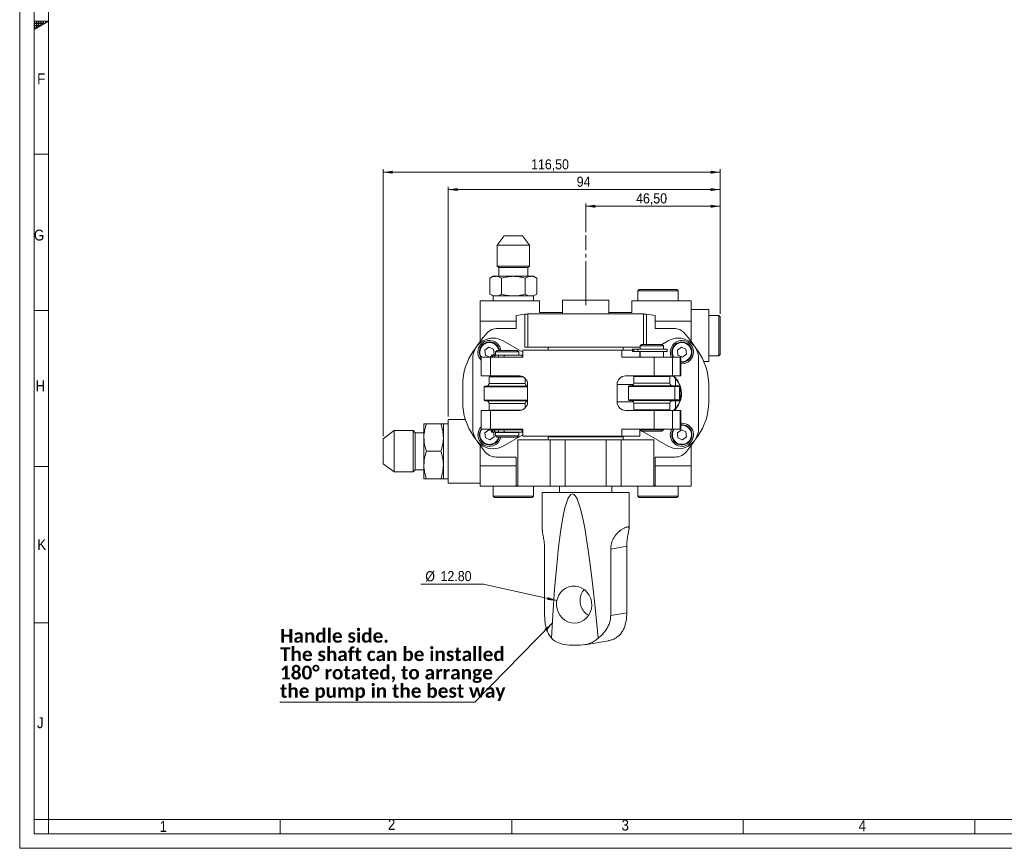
# Model space of a CAD drawing. Header units: millimetres. Extents: x 10 to 831, y 10 to 584.
# Tile 1 of 6: x 10 to 350, y 10 to 296. Entities that reach past the tile are written whole.
import ezdxf

# ---------------------------------------------------------------- set-up
doc = ezdxf.new("R2010")
doc.units = ezdxf.units.MM
doc.linetypes.add('SLD-Centro', pattern=[19.05, 15.24, -1.27, 1.27, -1.27])
doc.linetypes.add('SLD-Solido', pattern=[0])
doc.styles.add('SLDTEXTSTYLE0', font='CALIBRIB.TTF')
doc.styles.add('SLDTEXTSTYLE2', font='GOTHIC.TTF', dxfattribs={"width": 0.913})
doc.styles.get("Standard").update_dxf_attribs({"font": 'GOTHIC.TTF'})
doc.dimstyles.new('SLDDIMSTYLE1', dxfattribs={"dimtxt": 0.18, "dimasz": 3.302, "dimexe": 0, "dimexo": 0.0625, "dimgap": 0, "dimtad": 0, "dimtih": 1, "dimtoh": 1, "dimdec": 0, "dimrnd": 1e-09, "dimzin": 0, "dimdsep": 46, "dimtxsty": 'Standard', "dimsah": 1, "dimcen": 0.09, "dimadec": 0, "dimazin": 0, "dimtfac": 3.302, "dimtdec": 0, "dimtofl": 0, "dimtmove": 0, "dimatfit": 3, "dimfxl": 0, "dimfrac": 2, "dimtolj": 1, "dimtzin": 0, "dimarcsym": 0})
doc.dimstyles.new('SLDDIMSTYLE2', dxfattribs={"dimtxt": 3.5, "dimasz": 3.302, "dimexe": 0, "dimexo": 0.0625, "dimgap": 0.875, "dimtad": 1, "dimrnd": 1e-09, "dimzin": 12, "dimdsep": 46, "dimtxsty": 'SLDTEXTSTYLE2', "dimsah": 1, "dimcen": 0.09, "dimadec": 0, "dimazin": 3, "dimtfac": 1, "dimtofl": 0, "dimtmove": 0, "dimatfit": 3, "dimfxl": 0, "dimfrac": 2, "dimtolj": 1, "dimtzin": 12, "dimarcsym": 0})
doc.dimstyles.new('SLDDIMSTYLE5', dxfattribs={"dimtxt": 3.5, "dimasz": 3.302, "dimexe": 0, "dimexo": 0.0625, "dimgap": 0.875, "dimtad": 0, "dimtih": 1, "dimtoh": 1, "dimrnd": 1e-09, "dimzin": 12, "dimdsep": 46, "dimtxsty": 'SLDTEXTSTYLE2', "dimsah": 1, "dimcen": 0, "dimadec": 0, "dimazin": 3, "dimtfac": 1, "dimtofl": 0, "dimtmove": 0, "dimatfit": 3, "dimfxl": 0, "dimfrac": 2, "dimtolj": 1, "dimtzin": 12, "dimarcsym": 0})

# ---------------------------------------------------------------- blocks, each defined once
blk = doc.blocks.new('_D_8')
at = {"color": 7, "linetype": 'SLD-Solido', "lineweight": 0}
for p, q in [((205.57, 222.99), (205.57, 232.99)), ((205.57, 231.99), (252.07, 231.99)), ((252.07, 194.8), (252.07, 232.99))]:
    blk.add_line(p, q, dxfattribs=at)
for points in [[(205.57, 231.99), (208.87, 231.48), (208.87, 232.5)], [(252.07, 231.99), (248.77, 232.5), (248.77, 231.48)]]:
    blk.add_solid(points, dxfattribs=at)
at = {"color": 7, "linetype": 'SLD-Solido', "lineweight": 0, "insert": (223, 236.46), "char_height": 3.5, "attachment_point": 1, "style": 'SLDTEXTSTYLE2'}
blk.add_mtext('46,50', dxfattribs=at)
blk = doc.blocks.new('_D_9')
at = {"color": 7, "linetype": 'SLD-Solido', "lineweight": 0}
for p, q in [((170.25, 101.35), (148.58, 101.35)), ((195.6, 95.64), (170.25, 101.35))]:
    blk.add_line(p, q, dxfattribs=at)
blk.add_solid([(195.6, 95.64), (192.5, 96.86), (192.27, 95.87)], dxfattribs=at)
at = {"color": 7, "linetype": 'SLD-Solido', "lineweight": 0, "char_height": 3.5, "attachment_point": 1, "style": 'SLDTEXTSTYLE2'}
for s, insert in [('%%c', (150.16, 105.82)), ('12.80', (155.44, 105.88))]:
    blk.add_mtext(s, dxfattribs=dict(at, insert=insert))
blk = doc.blocks.new('_D_10')
at = {"color": 7, "linetype": 'SLD-Solido', "lineweight": 0}
for p, q in [((135.57, 152.54), (135.57, 244.76)), ((252.07, 243.76), (135.57, 243.76)), ((252.07, 194.8), (252.07, 244.76))]:
    blk.add_line(p, q, dxfattribs=at)
for points in [[(135.57, 243.76), (138.87, 243.26), (138.87, 244.27)], [(252.07, 243.76), (248.77, 244.27), (248.77, 243.26)]]:
    blk.add_solid(points, dxfattribs=at)
at = {"color": 7, "linetype": 'SLD-Solido', "lineweight": 0, "insert": (186.71, 248.23), "char_height": 3.5, "attachment_point": 1, "style": 'SLDTEXTSTYLE2'}
blk.add_mtext('116,50', dxfattribs=at)
blk = doc.blocks.new('_D_11')
at = {"color": 7, "linetype": 'SLD-Solido', "lineweight": 0}
for p, q in [((158.07, 159.26), (158.07, 238.76)), ((252.07, 194.8), (252.07, 238.76)), ((252.07, 237.76), (158.07, 237.76))]:
    blk.add_line(p, q, dxfattribs=at)
for points in [[(158.07, 237.76), (161.37, 237.26), (161.37, 238.27)], [(252.07, 237.76), (248.77, 238.27), (248.77, 237.26)]]:
    blk.add_solid(points, dxfattribs=at)
at = {"color": 7, "linetype": 'SLD-Solido', "lineweight": 0, "insert": (202.48, 242.23), "char_height": 3.5, "attachment_point": 1, "style": 'SLDTEXTSTYLE2'}
blk.add_mtext('94', dxfattribs=at)
blk = doc.blocks.new('SW_NOTE_6')
at = {"color": 0, "linetype": 'SLD-Solido', "lineweight": 0}
for p, q in [((-67.39, 0), (0, 0)), ((0, 0), (-67.39, 0)), ((-67.39, 0), (0, 0)), ((0, 0), (-67.39, 0)), ((-67.39, 0), (0, 0)), ((0, 0), (-67.39, 0))]:
    blk.add_line(p, q, dxfattribs=at)
at = {"color": 0, "linetype": 'Continuous', "lineweight": 0, "char_height": 4.7625, "attachment_point": 1, "style": 'SLDTEXTSTYLE0'}
for s, insert in [('Handle side.', (-67.33, 25.32)), ('The shaft can be installed', (-67.33, 18.97)), ('180° rotated, to arrange', (-67.33, 12.62)), ('the pump in the best way', (-67.33, 6.27))]:
    blk.add_mtext(s, dxfattribs=dict(at, insert=insert))

msp = doc.modelspace()

# ---------------------------------------------------------------- hatches: boundary and pattern name
at = {"linetype": 'Continuous'}
h = msp.add_hatch(dxfattribs=at)
h.set_pattern_fill('NET', color=8, scale=0.25, style=0)
h.paths.add_polyline_path([(15, 296), (15, 293.11325), (20, 296)], flags=0)

# ---------------------------------------------------------------- linework, layer by layer
at = {"color": 7, "linetype": 'SLD-Solido', "lineweight": 0}
for p, q in [((10, 584), (10, 10)), ((15, 579), (15, 15)), ((20, 296), (15, 296)), ((15, 293.11325), (20, 296)), ((15, 296), (15, 293.11325)), ((20, 250), (15, 250)), ((15, 196), (20, 196)), ((15, 142), (20, 142)), ((15, 88), (20, 88)), ((20, 20), (15, 20)), ((20, 15), (20, 20)), ((100, 15), (100, 20)), ((180, 15), (180, 20)), ((260, 15), (260, 20)), ((340, 15), (340, 20)), ((15, 15), (826, 15)), ((10, 10), (831, 10))]:
    msp.add_line(p, q, dxfattribs=at)
at = {"color": 7, "linetype": 'SLD-Solido', "lineweight": 15}
for p, q in [((20, 574), (20, 20)), ((177.40814, 221.76375), (175.01414, 218.58681)), ((177.40814, 221.76375), (183.73264, 221.76375)), ((186.12664, 218.58681), (183.73264, 221.76375)), ((175.01414, 218.58681), (175.01414, 211.31938)), ((186.12664, 218.58681), (175.01414, 218.58681)), ((186.12664, 211.31938), (186.12664, 218.58681)), ((175.01414, 211.31938), (175.56977, 210.76375)), ((175.01414, 211.31938), (186.12664, 211.31938)), ((185.57102, 210.76375), (186.12664, 211.31938)), ((173.57039, 207.76375), (172.48749, 207.13853)), ((173.57039, 207.76375), (174.50821, 207.76375)), ((174.50821, 207.76375), (180.57039, 207.76375)), ((175.56977, 210.76375), (175.56977, 207.76375)), ((175.56977, 210.76375), (185.57102, 210.76375)), ((180.57039, 207.76375), (186.63257, 207.76375)), ((185.57102, 207.76375), (185.57102, 210.76375)), ((186.63257, 207.76375), (187.57039, 207.76375)), ((188.65329, 207.13853), (187.57039, 207.76375)), ((172.48749, 201.58897), (172.48749, 207.13853)), ((176.52894, 201.58897), (176.52894, 207.13853)), ((184.61184, 201.58897), (184.61184, 207.13853)), ((188.65329, 201.58897), (188.65329, 207.13853)), ((172.48749, 201.58897), (173.57039, 200.96375)), ((173.57039, 200.96375), (173.57039, 199.26375)), ((174.50821, 200.96375), (173.57039, 200.96375)), ((180.57039, 200.96375), (174.50821, 200.96375)), ((186.63257, 200.96375), (180.57039, 200.96375)), ((187.57039, 200.96375), (186.63257, 200.96375)), ((187.57039, 200.96375), (188.65329, 201.58897)), ((187.57039, 199.26375), (187.57039, 200.96375)), ((224.03706, 203.26375), (223.57039, 202.79708)), ((223.57039, 202.79708), (223.57039, 199.26375)), ((237.57039, 202.79708), (223.57039, 202.79708)), ((224.03706, 203.26375), (237.10373, 203.26375)), ((237.57039, 202.79708), (237.10373, 203.26375)), ((237.57039, 199.26375), (237.57039, 202.79708)), ((169.07039, 199.26375), (189.57039, 199.26375)), ((169.07039, 192.26375), (169.07039, 199.26375)), ((189.57039, 199.26375), (189.57039, 195.26375)), ((197.57039, 199.56375), (197.57039, 194.76375)), ((197.57039, 199.56375), (213.57039, 199.56375)), ((213.57039, 194.76375), (213.57039, 199.56375)), ((221.57039, 195.26375), (221.57039, 199.26375)), ((221.57039, 199.26375), (242.07039, 199.26375)), ((242.07039, 192.26375), (242.07039, 199.26375)), ((181.57039, 194.1973), (181.57039, 189.76375)), ((185.57039, 194.73235), (184.57039, 194.68911)), ((184.57039, 183.26375), (184.57039, 194.68911)), ((185.57039, 194.76375), (185.57039, 183.26375)), ((185.57039, 194.76375), (225.57039, 194.76375)), ((197.57039, 195.26375), (189.57039, 195.26375)), ((221.57039, 195.26375), (213.57039, 195.26375)), ((225.57039, 184.23225), (225.57039, 194.76375)), ((226.57039, 194.68911), (225.57039, 194.73235)), ((229.57039, 189.76375), (229.57039, 194.1973)), ((248.07039, 196.26375), (242.07039, 196.26375)), ((248.07039, 196.26375), (248.07039, 178.26375)), ((251.60372, 194.26375), (248.07039, 194.26375)), ((252.07039, 193.79708), (251.60372, 194.26375)), ((251.60372, 180.26375), (251.60372, 194.26375)), ((169.07039, 185.07144), (169.07039, 192.26375)), ((242.07039, 192.26375), (242.07039, 185.07144)), ((252.07039, 193.79708), (252.07039, 180.73042)), ((181.57039, 189.76375), (175.11628, 189.76375)), ((229.57039, 189.76375), (236.0245, 189.76375)), ((168.24524, 183.92892), (170.08303, 186.47356)), ((183.83792, 181.54434), (177.07262, 185.45028)), ((224.90931, 184.23225), (224.40931, 183.73225)), ((224.40931, 183.73225), (224.40931, 182.63225)), ((225.78013, 183.73225), (224.40931, 183.73225)), ((224.90931, 184.23225), (226.10877, 184.23225)), ((232.40931, 183.73225), (225.78013, 183.73225)), ((226.10877, 184.23225), (231.90931, 184.23225)), ((232.40931, 183.73225), (231.90931, 184.23225)), ((234.06816, 185.45028), (231.9273, 184.21426)), ((232.40931, 182.63225), (232.40931, 183.73225)), ((241.05775, 186.47356), (242.89555, 183.92892)), ((166.85681, 182.00648), (167.58713, 183.0177)), ((172.1621, 183.27777), (170.74882, 182.27646)), ((170.90933, 180.55186), (170.74882, 182.27646)), ((170.90933, 180.55186), (172.48313, 179.82857)), ((172.1621, 183.27777), (173.7359, 182.55448)), ((173.00906, 180.56375), (173.00906, 179.76375)), ((173.00906, 180.56375), (173.32039, 180.56375)), ((173.32039, 180.56375), (173.32039, 179.76375)), ((173.99267, 180.56375), (173.32039, 180.56375)), ((173.52079, 180.56375), (173.89642, 180.82988)), ((173.7359, 182.55448), (173.89642, 180.82988)), ((173.99267, 180.56375), (173.99267, 179.76375)), ((174.20874, 180.56375), (173.99267, 180.56375)), ((174.20874, 180.56375), (174.20874, 179.76375)), ((175.45294, 180.56375), (174.20874, 180.56375)), ((174.93849, 182.16375), (174.43849, 181.66375)), ((174.43849, 181.66375), (174.43849, 180.56375)), ((176.51608, 181.66375), (174.43849, 181.66375)), ((174.93849, 182.16375), (176.75638, 182.16375)), ((175.45294, 180.56375), (175.45294, 179.76375)), ((175.45294, 180.56375), (177.45245, 180.56375)), ((182.43849, 181.66375), (176.51608, 181.66375)), ((176.75638, 182.16375), (181.93849, 182.16375)), ((177.45245, 180.56375), (177.45245, 179.76375)), ((177.45245, 180.56375), (183.66639, 180.56375)), ((182.43849, 181.66375), (181.93849, 182.16375)), ((182.43849, 180.56375), (182.43849, 181.66375)), ((183.66639, 179.76375), (183.66639, 180.56375)), ((183.83792, 182.26375), (183.83792, 179.76375)), ((183.83792, 182.26375), (218.10363, 182.26375)), ((185.57039, 183.26375), (184.57039, 183.26375)), ((224.40931, 183.26375), (185.57039, 183.26375)), ((192.57039, 183.26375), (192.57039, 182.26375)), ((218.10363, 182.26375), (218.10363, 179.76375)), ((218.10363, 182.26375), (221.70349, 182.26375)), ((218.57039, 182.26375), (218.57039, 183.26375)), ((221.70349, 182.53225), (221.70349, 181.73225)), ((222.16024, 182.53225), (221.70349, 182.53225)), ((222.16024, 181.73225), (221.70349, 181.73225)), ((222.16024, 181.73225), (222.16024, 182.53225)), ((223.63419, 182.53225), (222.16024, 182.53225)), ((223.63419, 181.73225), (222.16024, 181.73225)), ((223.63419, 181.73225), (223.63419, 182.53225)), ((233.69164, 182.53225), (223.63419, 182.53225)), ((233.69164, 181.73225), (223.63419, 181.73225)), ((224.29389, 181.73225), (224.29389, 179.76375)), ((224.40931, 182.63225), (232.40931, 182.63225)), ((224.40931, 181.73225), (224.40931, 179.76375)), ((224.60931, 182.63225), (224.60931, 182.53225)), ((232.20931, 182.53225), (232.20931, 182.63225)), ((232.40931, 179.76375), (232.40931, 181.73225)), ((233.69164, 181.73225), (233.69164, 182.53225)), ((238.65765, 183.27777), (237.24436, 182.27646)), ((237.40488, 180.55186), (237.24436, 182.27646)), ((237.40488, 180.55186), (238.97868, 179.82857)), ((238.65765, 183.27777), (240.23145, 182.55448)), ((238.97868, 179.82857), (240.39196, 180.82988)), ((240.23145, 182.55448), (240.39196, 180.82988)), ((243.55365, 183.0177), (244.28398, 182.00648)), ((251.60372, 180.26375), (252.07039, 180.73042)), ((166.57262, 179.38811), (166.57262, 155.13939)), ((169.42805, 173.36375), (169.42805, 179.76375)), ((169.42805, 179.76375), (172.65397, 179.76375)), ((172.48313, 179.82857), (173.00906, 180.20119)), ((172.65397, 179.76375), (172.65397, 173.36375)), ((183.83792, 179.76375), (172.65397, 179.76375)), ((229.28757, 179.76375), (218.10363, 179.76375)), ((224.40931, 179.87374), (224.29389, 179.8071)), ((229.28757, 173.36375), (229.28757, 179.76375)), ((229.28757, 179.76375), (235.5799, 179.76375)), ((235.5799, 179.76375), (235.5799, 173.36375)), ((238.18635, 179.76375), (235.5799, 179.76375)), ((238.18635, 173.36375), (238.18635, 179.76375)), ((238.4754, 179.76375), (238.18635, 179.76375)), ((238.4754, 173.36375), (238.4754, 179.76375)), ((244.56816, 155.13939), (244.56816, 179.38811)), ((246.41502, 178.26375), (248.07039, 178.26375)), ((248.07039, 180.26375), (251.60372, 180.26375)), ((163.07039, 164.23083), (163.07039, 170.29667)), ((172.65397, 173.36375), (169.42805, 173.36375)), ((172.38849, 173.26375), (172.18849, 173.06375)), ((172.18849, 173.06375), (172.18849, 170.76375)), ((183.89281, 173.06375), (172.18849, 173.06375)), ((172.38849, 173.26375), (183.37925, 173.26375)), ((182.64814, 173.36375), (172.65397, 173.36375)), ((174.43849, 173.36375), (174.43849, 173.26375)), ((182.43849, 173.26375), (182.43849, 173.36375)), ((184.68849, 170.76375), (184.68849, 172.46253)), ((185.50361, 164.36375), (185.50361, 170.36375)), ((216.43793, 170.36375), (216.43793, 164.36375)), ((229.28757, 173.36375), (219.29341, 173.36375)), ((222.35931, 173.36375), (222.15931, 173.16375)), ((222.15931, 173.16375), (222.15931, 170.86375)), ((234.65931, 173.16375), (222.15931, 173.16375)), ((235.5799, 173.36375), (229.28757, 173.36375)), ((234.65931, 173.16375), (234.45931, 173.36375)), ((234.55931, 173.26375), (235.85967, 173.26375)), ((234.65931, 170.86375), (234.65931, 173.16375)), ((235.5799, 173.36375), (238.18635, 173.36375)), ((235.74407, 173.36375), (235.85967, 173.26375)), ((236.63034, 172.4839), (235.85967, 173.26375)), ((238.18635, 173.36375), (238.4754, 173.36375)), ((248.07039, 170.29667), (248.07039, 164.23083)), ((170.63849, 169.76375), (170.43849, 169.56375)), ((170.43849, 169.56375), (170.43849, 164.96375)), ((185.50361, 169.56375), (170.43849, 169.56375)), ((170.63849, 169.76375), (185.50361, 169.76375)), ((220.60931, 169.86375), (220.40931, 169.66375)), ((220.40931, 169.66375), (220.40931, 165.06375)), ((236.33569, 169.66375), (220.40931, 169.66375)), ((220.60931, 169.86375), (236.13753, 169.86375)), ((236.13753, 169.86375), (236.33569, 169.66375)), ((236.13753, 169.86375), (237.71432, 169.86375)), ((236.33569, 165.06375), (236.33569, 169.66375)), ((237.99914, 169.66375), (236.33569, 169.66375)), ((238.1675, 169.76375), (237.84653, 169.76375)), ((238.06816, 169.66375), (237.96816, 169.76375)), ((237.99914, 165.06375), (237.99914, 169.66375)), ((238.06816, 169.66375), (237.99914, 169.66375)), ((238.06816, 165.06375), (238.06816, 169.66375)), ((244.56816, 167.51348), (244.56816, 167.01401)), ((170.43849, 164.96375), (170.63849, 164.76375)), ((170.43849, 164.96375), (185.50361, 164.96375)), ((185.50361, 164.76375), (170.63849, 164.76375)), ((172.18849, 163.76375), (172.18849, 161.46375)), ((184.68849, 162.26497), (184.68849, 163.76375)), ((220.40931, 165.06375), (220.60931, 164.86375)), ((220.40931, 165.06375), (236.33569, 165.06375)), ((236.13753, 164.86375), (220.60931, 164.86375)), ((222.15931, 163.86375), (222.15931, 161.56375)), ((234.65931, 161.56375), (234.65931, 163.86375)), ((235.22342, 164.76375), (236.63034, 164.76375)), ((236.33569, 165.06375), (236.13753, 164.86375)), ((237.80098, 164.86375), (236.13753, 164.86375)), ((236.33569, 165.06375), (237.99914, 165.06375)), ((236.63034, 164.76375), (236.63034, 162.0436)), ((236.63034, 164.76375), (238.1675, 164.76375)), ((237.80098, 164.86375), (237.99914, 165.06375)), ((237.86816, 164.86375), (237.80098, 164.86375)), ((237.86816, 164.86375), (238.06816, 165.06375)), ((237.99914, 165.06375), (238.06816, 165.06375)), ((169.42805, 154.96375), (169.42805, 161.36375)), ((169.42805, 161.36375), (172.65397, 161.36375)), ((172.18849, 161.46375), (172.28849, 161.36375)), ((172.18849, 161.46375), (183.37925, 161.46375)), ((172.65397, 161.36375), (172.65397, 154.96375)), ((172.65397, 161.36375), (182.64814, 161.36375)), ((219.29341, 161.36375), (229.28757, 161.36375)), ((222.15931, 161.56375), (222.35931, 161.36375)), ((222.15931, 161.56375), (234.65931, 161.56375)), ((229.28757, 154.96375), (229.28757, 161.36375)), ((229.28757, 161.36375), (235.5799, 161.36375)), ((234.45931, 161.36375), (234.65931, 161.56375)), ((235.5799, 161.36375), (235.5799, 154.96375)), ((238.18635, 161.36375), (235.5799, 161.36375)), ((235.95849, 161.36375), (236.63034, 162.0436)), ((238.18635, 154.96375), (238.18635, 161.36375)), ((238.4754, 161.36375), (238.18635, 161.36375)), ((238.4754, 154.96375), (238.4754, 161.36375)), ((149.67039, 152.01375), (149.67039, 156.76375)), ((155.54188, 156.76375), (150.5189, 156.76375)), ((158.07039, 156.76375), (156.39039, 156.76375)), ((156.39039, 156.76375), (156.39039, 152.01375)), ((163.98129, 158.26375), (158.07039, 158.26375)), ((158.07039, 136.26375), (158.07039, 158.26375)), ((238.81816, 156.97433), (238.4754, 156.95962)), ((139.37469, 154.4075), (135.57039, 151.54075)), ((145.95602, 154.4075), (139.37469, 154.4075)), ((139.37469, 154.4075), (139.37469, 147.26375)), ((146.67039, 153.69312), (145.95602, 154.4075)), ((145.95602, 147.26375), (145.95602, 154.4075)), ((149.67039, 153.69312), (146.67039, 153.69312)), ((146.67039, 147.26375), (146.67039, 153.69312)), ((172.65397, 154.96375), (169.42805, 154.96375)), ((170.74882, 153.69762), (172.1621, 154.69893)), ((170.90933, 151.97302), (170.74882, 153.69762)), ((173.00906, 154.30968), (172.1621, 154.69893)), ((183.83792, 154.96375), (172.65397, 154.96375)), ((173.00906, 154.66375), (173.00906, 153.86375)), ((173.00906, 154.66375), (173.32039, 154.66375)), ((173.00906, 153.86375), (173.32039, 153.86375)), ((173.32039, 154.66375), (173.32039, 153.86375)), ((173.99267, 154.66375), (173.32039, 154.66375)), ((173.99267, 153.86375), (173.32039, 153.86375)), ((173.89642, 152.25104), (173.74632, 153.86375)), ((173.99267, 154.66375), (173.99267, 153.86375)), ((174.20874, 154.66375), (173.99267, 154.66375)), ((174.20874, 153.86375), (173.99267, 153.86375)), ((174.20874, 154.66375), (174.20874, 153.86375)), ((175.45294, 154.66375), (174.20874, 154.66375)), ((175.45294, 153.86375), (174.20874, 153.86375)), ((174.43849, 154.96375), (174.43849, 154.66375)), ((174.43849, 153.76375), (174.43849, 152.66375)), ((182.43849, 153.76375), (174.43849, 153.76375)), ((174.63849, 153.86375), (174.63849, 153.76375)), ((175.45294, 154.66375), (175.45294, 153.86375)), ((175.45294, 154.66375), (177.45245, 154.66375)), ((175.45294, 153.86375), (177.45245, 153.86375)), ((177.45245, 154.66375), (177.45245, 153.86375)), ((177.45245, 154.66375), (183.66639, 154.66375)), ((177.45245, 153.86375), (183.66639, 153.86375)), ((182.23849, 153.76375), (182.23849, 153.86375)), ((182.43849, 154.66375), (182.43849, 154.96375)), ((182.43849, 152.66375), (182.43849, 153.76375)), ((183.66639, 153.86375), (183.66639, 154.66375)), ((183.83792, 152.46375), (183.83792, 154.96375)), ((218.10363, 152.46375), (218.10363, 154.96375)), ((229.28757, 154.96375), (218.10363, 154.96375)), ((224.29389, 152.46375), (224.29389, 154.96375)), ((224.29389, 154.7204), (224.59503, 154.54653)), ((224.40931, 154.96375), (224.40931, 154.73225)), ((224.40931, 154.73225), (224.90931, 154.23225)), ((224.40931, 154.73225), (225.78013, 154.73225)), ((226.10877, 154.23225), (224.90931, 154.23225)), ((225.13939, 154.23225), (234.06816, 149.07722)), ((225.78013, 154.73225), (232.40931, 154.73225)), ((231.90931, 154.23225), (226.10877, 154.23225)), ((235.5799, 154.96375), (229.28757, 154.96375)), ((231.90931, 154.23225), (232.40931, 154.73225)), ((232.40931, 154.73225), (232.40931, 154.96375)), ((238.18635, 154.96375), (235.5799, 154.96375)), ((238.65765, 154.69893), (237.24436, 153.69762)), ((237.24436, 153.69762), (237.40488, 151.97302)), ((238.4754, 154.96375), (238.18635, 154.96375)), ((238.65765, 154.69893), (240.23145, 153.97564)), ((240.39196, 152.25104), (240.23145, 153.97564)), ((135.57039, 147.26375), (135.57039, 151.54075)), ((149.67039, 142.51375), (149.67039, 152.01375)), ((156.39039, 152.01375), (156.39039, 142.51375)), ((167.58713, 151.5098), (166.85681, 152.52102)), ((170.60133, 147.3363), (168.24524, 150.59858)), ((170.90933, 151.97302), (172.48313, 151.24973)), ((173.89642, 152.25104), (172.48313, 151.24973)), ((174.43849, 152.66375), (174.93849, 152.16375)), ((174.43849, 152.66375), (176.51608, 152.66375)), ((176.75638, 152.16375), (174.93849, 152.16375)), ((176.51608, 152.66375), (182.43849, 152.66375)), ((181.93849, 152.16375), (176.75638, 152.16375)), ((177.07262, 149.07722), (183.83792, 152.98316)), ((181.93849, 152.16375), (182.43849, 152.66375)), ((182.07039, 151.26375), (182.07039, 135.26375)), ((193.25203, 151.26375), (182.07039, 151.26375)), ((218.10363, 152.46375), (183.83792, 152.46375)), ((192.57039, 152.26375), (192.57039, 151.26375)), ((192.57039, 152.26375), (200.30713, 152.26375)), ((193.25203, 151.26375), (193.25203, 135.26375)), ((198.43367, 151.26375), (193.25203, 151.26375)), ((196.74303, 152.46375), (196.72321, 152.26375)), ((198.43367, 151.26375), (198.43367, 135.26375)), ((212.70711, 151.26375), (198.43367, 151.26375)), ((200.30713, 152.26375), (218.57039, 152.26375)), ((212.70711, 151.26375), (212.70711, 135.26375)), ((217.88875, 151.26375), (212.70711, 151.26375)), ((213.07528, 152.26375), (213.00493, 152.46375)), ((214.38342, 152.46375), (214.3956, 152.26375)), ((214.41757, 152.26375), (214.39775, 152.46375)), ((217.88875, 151.26375), (217.88875, 135.26375)), ((229.07039, 151.26375), (217.88875, 151.26375)), ((224.29389, 152.46375), (218.10363, 152.46375)), ((218.57039, 151.26375), (218.57039, 152.26375)), ((229.07039, 135.26375), (229.07039, 151.26375)), ((238.97868, 151.24973), (237.40488, 151.97302)), ((240.39196, 152.25104), (238.97868, 151.24973)), ((242.89555, 150.59858), (240.53945, 147.3363)), ((244.28398, 152.52102), (243.55365, 151.5098)), ((135.57039, 142.98675), (135.57039, 147.26375)), ((139.37469, 147.26375), (139.37469, 140.12)), ((145.95602, 140.12), (145.95602, 147.26375)), ((146.67039, 140.83437), (146.67039, 147.26375)), ((155.54188, 147.26375), (150.5189, 147.26375)), ((169.07039, 147.26375), (169.07039, 149.45606)), ((169.07039, 142.26375), (169.07039, 147.26375)), ((242.07039, 149.45606), (242.07039, 142.26375)), ((135.57039, 142.98675), (139.37469, 140.12)), ((181.57039, 145.26375), (174.65472, 145.26375)), ((181.57039, 145.26375), (181.57039, 135.47834)), ((229.57039, 145.26375), (236.48606, 145.26375)), ((229.57039, 135.47834), (229.57039, 145.26375)), ((139.37469, 140.12), (145.95602, 140.12)), ((145.95602, 140.12), (146.67039, 140.83437)), ((146.67039, 140.83437), (149.67039, 140.83437)), ((149.67039, 137.76375), (149.67039, 142.51375)), ((156.39039, 142.51375), (156.39039, 137.76375)), ((169.07039, 142.26375), (169.07039, 135.26375)), ((242.07039, 142.26375), (242.07039, 135.26375)), ((155.54188, 137.76375), (150.5189, 137.76375)), ((156.39039, 137.76375), (158.07039, 137.76375)), ((158.07039, 136.26375), (169.07039, 136.26375)), ((182.07039, 135.26375), (169.07039, 135.26375)), ((173.57039, 135.26375), (173.57039, 131.73041)), ((193.25203, 135.26375), (182.07039, 135.26375)), ((187.57039, 131.73041), (187.57039, 135.26375)), ((190.57039, 132.97375), (190.57039, 120.0062)), ((190.57039, 132.97375), (220.57039, 132.97375)), ((198.43367, 135.26375), (193.25203, 135.26375)), ((196.52039, 135.26375), (196.52039, 132.97375)), ((212.70711, 135.26375), (198.43367, 135.26375)), ((217.88875, 135.26375), (212.70711, 135.26375)), ((214.62039, 132.97375), (214.62039, 135.26375)), ((229.07039, 135.26375), (217.88875, 135.26375)), ((220.57039, 120.53682), (220.57039, 132.97375)), ((223.57039, 135.26375), (223.57039, 131.73041)), ((242.07039, 135.26375), (229.07039, 135.26375)), ((237.57039, 131.73041), (237.57039, 135.26375)), ((173.57039, 131.73041), (174.03706, 131.26375)), ((173.57039, 131.73041), (187.57039, 131.73041)), ((187.10372, 131.26375), (174.03706, 131.26375)), ((187.10372, 131.26375), (187.57039, 131.73041)), ((223.57039, 131.73041), (224.03706, 131.26375)), ((223.57039, 131.73041), (233.59222, 131.73041)), ((233.39076, 131.26375), (224.03706, 131.26375)), ((237.10373, 131.26375), (233.39076, 131.26375)), ((233.59222, 131.73041), (237.57039, 131.73041)), ((237.10373, 131.26375), (237.57039, 131.73041)), ((191.38872, 90.44444), (191.38872, 113.476)), ((214.23252, 113.476), (219.75206, 114.41934)), ((214.23252, 113.476), (214.23252, 90.44444)), ((219.75206, 91.38778), (219.75206, 114.41934)), ((214.23252, 90.44444), (219.75206, 91.38778)), ((205.23942, 80.3892), (213.46448, 81.79494)), ((203.71524, 80.25997), (199.90794, 80.25997)), ((20, 20), (821, 20))]:
    msp.add_line(p, q, dxfattribs=at)
at = {"color": 7, "linetype": 'SLD-Centro', "lineweight": 0}
msp.add_line((205.57039, 197.74491), (205.57039, 221.99105), dxfattribs=at)
at = {"color": 8, "linetype": 'SLD-Solido', "lineweight": 15}
for p, q in [((226.57039, 194.68911), (226.57039, 184.23225)), ((181.57039, 192.26375), (169.07039, 192.26375)), ((242.07039, 192.26375), (229.57039, 192.26375)), ((172.18849, 170.76375), (184.68849, 170.76375)), ((222.02534, 170.36375), (216.43793, 170.36375)), ((222.15931, 170.86375), (234.65931, 170.86375)), ((236.63034, 172.4839), (236.63034, 169.86375)), ((237.99914, 169.66375), (237.90007, 169.76375)), ((238.31413, 169.26375), (238.06816, 169.26375)), ((184.68849, 163.76375), (172.18849, 163.76375)), ((222.02534, 164.36375), (216.43793, 164.36375)), ((234.65931, 163.86375), (222.15931, 163.86375)), ((238.06816, 165.26375), (238.31413, 165.26375)), ((169.07039, 142.26375), (181.57039, 142.26375)), ((229.57039, 142.26375), (242.07039, 142.26375))]:
    msp.add_line(p, q, dxfattribs=at)
at = {"color": 7, "linetype": 'SLD-Solido', "lineweight": 15, "flags": 128}
msp.add_lwpolyline([(201.68879, 87.90157), (202.83979, 88.01706), (203.94548, 88.35938), (204.96589, 88.91615), (205.86415, 89.66724), (206.60779, 90.58552), (207.16993, 91.63778), (207.53026, 92.786), (207.67575, 93.98869), (207.60114, 95.20236), (207.30913, 96.38316), (206.81027, 97.48841), (206.1226, 98.47816), (205.27097, 99.31664), (204.28616, 99.97355), (203.20375, 100.42514), (202.06288, 100.65508), (200.90478, 100.65508), (199.7713, 100.42514), (198.70342, 99.97355), (197.73971, 99.31664), (196.91503, 98.47816), (196.25917, 97.48841), (195.79584, 96.38316), (195.54178, 95.20236), (195.50618, 93.98869), (195.69033, 92.786), (196.08756, 91.63778), (196.68352, 90.58552), (197.45667, 89.66724), (198.37907, 88.91615), (199.41738, 88.35938), (200.53407, 88.01706), (201.68879, 87.90157)], dxfattribs=at)
at = {"color": 7, "linetype": 'SLD-Solido', "lineweight": 15}
for centre, radius, start, end in [((186.29662, 174.76375), 20, 94.9514337, 103.6689317), ((224.84416, 174.76375), 20, 76.3310683, 85.0485663), ((186.29662, 174.76375), 20, 138.1896851, 144.162347), ((175.11628, 184.76375), 5, 90, 138.1896851), ((236.0245, 184.76375), 5, 41.8103149, 90), ((224.84416, 174.76375), 20, 35.837653, 41.8103149), ((173.57262, 179.38811), 7, 60, 180), ((172.32262, 181.55317), 3.5, 10.0467502, 214.2063329), ((172.32262, 181.55317), 4, 8.7802516, 150), ((237.56816, 179.38811), 7, 0, 120), ((238.81816, 181.55317), 4, 90, 206.5740963), ((238.81816, 181.55317), 3.5, 335.317473, 210.7479687), ((238.81816, 181.55317), 4, 265.0842831, 90), ((183.07039, 170.29667), 20, 144.162347, 180), ((172.32262, 181.55317), 4, 150, 223.6440765), ((228.07039, 170.29667), 20, 0, 35.837653), ((238.81816, 181.55317), 3.5, 264.3799196, 335.317473), ((171.18849, 170.76375), 1, 270, 0), ((182.57405, 170.43427), 2.93042, 358.6210533, 88.5511926), ((185.68849, 170.76375), 1, 180, 259.3459529), ((219.3675, 170.43427), 2.93042, 91.4487888, 181.3789653), ((221.15931, 170.86375), 1, 270, 0), ((235.65931, 170.86375), 1, 180, 270), ((230.56816, 167.26375), 8.1, 313.2426802, 48.8584451), ((230.56816, 167.26375), 8, 18.2099569, 40.7318059), ((230.56816, 167.26375), 8, 345.5224878, 14.4775122), ((183.07039, 164.23083), 20, 180, 215.837653), ((171.18849, 163.76375), 1, 0, 90), ((182.57404, 164.29323), 2.93042, 271.4488255, 1.3789375), ((185.68849, 163.76375), 1, 100.6540471, 180), ((219.3675, 164.29323), 2.93042, 178.6210439, 268.5511931), ((221.15931, 163.86375), 1, 0, 90), ((235.65931, 163.86375), 1, 90, 180), ((230.56816, 167.26375), 8, 319.2681941, 341.7900431), ((228.07039, 164.23083), 20, 324.162347, 0), ((238.81816, 152.97433), 4, 150.1748519, 90), ((173.57262, 155.13939), 7, 180, 300), ((172.32262, 152.97433), 4, 136.3559235, 348.3083135), ((172.32262, 152.97433), 3.5, 145.3608906, 346.6090337), ((237.56816, 155.13939), 7, 240, 0), ((238.81816, 152.97433), 3.5, 145.3608906, 215.317473), ((238.81816, 152.97433), 3.5, 215.317473, 95.6200804), ((174.65472, 150.26375), 5, 215.837653, 270), ((236.48606, 150.26375), 5, 270, 324.162347), ((183.41088, 143.26375), 8, 256.6993195, 260.3539422), ((227.7299, 143.26375), 8, 279.6460578, 283.3006805), ((199.95474, 89.6621), 9.40224, 228.4201792, 269.714838), ((203.70112, 89.37839), 9.11842, 270.0887015, 312.251486)]:
    msp.add_arc(centre, radius, start, end, dxfattribs=at)
at = {"color": 8, "linetype": 'SLD-Solido', "lineweight": 15}
for centre, start, end in [((172.32262, 181.55317), 10.6625606, 212.8368172), ((238.81816, 181.55317), 335.317473, 212.8368172), ((238.81816, 181.55317), 264.0381097, 335.317473), ((172.32262, 152.97433), 142.9254041, 345.7808993), ((238.81816, 152.97433), 142.9254041, 215.317473), ((238.81816, 152.97433), 215.317473, 95.9618903)]:
    msp.add_arc(centre, 3.3, start, end, dxfattribs=at)
at = {"color": 7, "linetype": 'SLD-Solido', "lineweight": 15}
msp.add_ellipse((205.57039, -153.63609), major_axis=(-4.61109, 286.21696), ratio=0.049870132, start_param=5.682628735, end_param=6.882135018, dxfattribs=at)
for points, knots in [([(174.50821, 207.76375), (174.46032, 207.763), (174.0976, 207.75735), (173.4137, 207.6208), (172.79811, 207.30027), (172.48749, 207.13853)], [0, 0, 0, 0, 0.070080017, 0.530778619, 1, 1, 1, 1]), ([(176.52894, 207.13853), (176.20076, 207.31328), (175.53839, 207.66598), (174.85368, 207.73096), (174.50821, 207.76375)], [0, 0, 0, 0, 0.4954569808, 1, 1, 1, 1]), ([(180.57039, 207.76375), (180.26955, 207.75754), (178.9022, 207.72931), (177.5689, 207.39741), (176.52894, 207.13853)], [0, 0, 0, 0, 0.220016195, 1, 1, 1, 1]), ([(184.61184, 207.13853), (184.35405, 207.20946), (183.56983, 207.42523), (182.22442, 207.69624), (181.12422, 207.74115), (180.57039, 207.76375)], [0, 0, 0, 0, 0.195619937, 0.595078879, 1, 1, 1, 1]), ([(186.63257, 207.76375), (186.58468, 207.763), (186.22196, 207.75735), (185.53806, 207.6208), (184.92246, 207.30027), (184.61184, 207.13853)], [0, 0, 0, 0, 0.070079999, 0.530779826, 1, 1, 1, 1]), ([(188.65329, 207.13853), (188.32512, 207.31328), (187.66275, 207.66598), (186.97804, 207.73096), (186.63257, 207.76375)], [0, 0, 0, 0, 0.495458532, 1, 1, 1, 1]), ([(172.48749, 201.58897), (172.81566, 201.41422), (173.47803, 201.06152), (174.16274, 200.99654), (174.50821, 200.96375)], [0, 0, 0, 0, 0.495458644, 1, 1, 1, 1]), ([(174.50821, 200.96375), (174.5561, 200.9645), (174.91883, 200.97015), (175.60272, 201.10669), (176.21832, 201.42723), (176.52894, 201.58897)], [0, 0, 0, 0, 0.070080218, 0.530779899, 1, 1, 1, 1]), ([(176.52894, 201.58897), (177.5689, 201.33009), (178.9022, 200.99819), (180.26955, 200.96996), (180.57039, 200.96375)], [0, 0, 0, 0, 0.779983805, 1, 1, 1, 1]), ([(180.57039, 200.96375), (181.11622, 200.98574), (182.2164, 201.03006), (183.56213, 201.30015), (184.35405, 201.51804), (184.61184, 201.58897)], [0, 0, 0, 0, 0.399078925, 0.804380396, 1, 1, 1, 1]), ([(184.61184, 201.58897), (184.94002, 201.41422), (185.60239, 201.06152), (186.2871, 200.99654), (186.63257, 200.96375)], [0, 0, 0, 0, 0.4954569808, 1, 1, 1, 1]), ([(186.63257, 200.96375), (186.68046, 200.9645), (187.04318, 200.97015), (187.72708, 201.10669), (188.34268, 201.42723), (188.65329, 201.58897)], [0, 0, 0, 0, 0.07008022, 0.530778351, 1, 1, 1, 1]), ([(234.57313, 173.36375), (234.56609, 173.35476), (234.54948, 173.33353), (234.52056, 173.32443), (234.50388, 173.31918)], [0, 0, 0, 0, 0.423418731, 1, 1, 1, 1]), ([(238.1675, 169.76375), (238.16921, 169.75858), (238.17263, 169.74825), (238.19854, 169.66815), (238.23529, 169.54879), (238.27637, 169.407), (238.30263, 169.30738), (238.31413, 169.26375)], [0, 0, 0, 0, 0.202991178, 0.405806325, 0.613528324, 0.830745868, 1, 1, 1, 1]), ([(238.31413, 165.26375), (238.29872, 165.2057), (238.26791, 165.08961), (238.22251, 164.93632), (238.18706, 164.8234), (238.16959, 164.7701), (238.16804, 164.76537), (238.1675, 164.76375)], [0, 0, 0, 0, 0.224831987, 0.449695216, 0.672718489, 0.887347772, 1, 1, 1, 1]), ([(149.67039, 152.01375), (149.6714, 152.12634), (149.67907, 152.97898), (149.8644, 154.58658), (150.2994, 156.03361), (150.5189, 156.76375)], [0, 0, 0, 0, 0.070091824, 0.530785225, 1, 1, 1, 1]), ([(150.5189, 156.76375), (150.41289, 156.76375), (150.11614, 156.76375), (149.75739, 156.76375), (149.69952, 156.76375), (149.67039, 156.76375)], [0, 0, 0, 0, 0.216325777, 0.605600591, 1, 1, 1, 1]), ([(155.54188, 156.76375), (155.77904, 155.99233), (156.2577, 154.43534), (156.34589, 152.82582), (156.39039, 152.01375)], [0, 0, 0, 0, 0.495457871, 1, 1, 1, 1]), ([(156.39039, 156.76375), (156.36203, 156.76375), (156.30487, 156.76375), (155.94732, 156.76375), (155.64789, 156.76375), (155.54188, 156.76375)], [0, 0, 0, 0, 0.388936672, 0.783674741, 1, 1, 1, 1]), ([(150.5189, 147.26375), (150.28174, 148.03517), (149.80308, 149.59216), (149.71489, 151.20168), (149.67039, 152.01375)], [0, 0, 0, 0, 0.495457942, 1, 1, 1, 1]), ([(156.39039, 152.01375), (156.38938, 151.90116), (156.38171, 151.04852), (156.19638, 149.44092), (155.76138, 147.99389), (155.54188, 147.26375)], [0, 0, 0, 0, 0.070091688, 0.530785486, 1, 1, 1, 1]), ([(150.5189, 147.26375), (150.28174, 146.49233), (149.80308, 144.93534), (149.71489, 143.32582), (149.67039, 142.51375)], [0, 0, 0, 0, 0.495457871, 1, 1, 1, 1]), ([(156.39039, 142.51375), (156.38938, 142.62634), (156.38171, 143.47898), (156.19638, 145.08658), (155.76138, 146.53361), (155.54188, 147.26375)], [0, 0, 0, 0, 0.070091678, 0.530785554, 1, 1, 1, 1]), ([(149.67039, 142.51375), (149.6714, 142.40116), (149.67907, 141.54852), (149.8644, 139.94092), (150.2994, 138.49389), (150.5189, 137.76375)], [0, 0, 0, 0, 0.070091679, 0.530785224, 1, 1, 1, 1]), ([(155.54188, 137.76375), (155.77904, 138.53517), (156.2577, 140.09216), (156.34589, 141.70168), (156.39039, 142.51375)], [0, 0, 0, 0, 0.495457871, 1, 1, 1, 1]), ([(150.5189, 137.76375), (150.41289, 137.76375), (150.11614, 137.76375), (149.75739, 137.76375), (149.69952, 137.76375), (149.67039, 137.76375)], [0, 0, 0, 0, 0.216325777, 0.605600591, 1, 1, 1, 1]), ([(156.39039, 137.76375), (156.36203, 137.76375), (156.30487, 137.76375), (155.94732, 137.76375), (155.64789, 137.76375), (155.54188, 137.76375)], [0, 0, 0, 0, 0.388936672, 0.783674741, 1, 1, 1, 1]), ([(191.38872, 113.476), (191.36046, 114.22558), (191.30403, 115.72273), (190.96198, 117.67446), (190.63256, 119.16332), (190.61236, 119.73873), (190.60297, 120.0062)], [0, 0, 0, 0, 0.256869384, 0.513056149, 0.773653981, 1, 1, 1, 1]), ([(219.75206, 114.41934), (219.7754, 115.10779), (219.82209, 116.48468), (220.139, 118.28596), (220.45827, 119.67997), (220.63015, 120.64687), (220.47479, 121.06162), (220.06792, 121.14654), (219.55555, 121.04959), (218.84687, 120.76233), (218.01136, 120.27682), (217.13991, 119.61274), (216.12564, 118.62797), (215.21664, 117.35394), (214.60365, 115.89865), (214.29241, 114.71338), (214.25228, 113.88426), (214.23252, 113.476)], [0, 0, 0, 0, 0.076910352, 0.153821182, 0.229049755, 0.311412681, 0.408657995, 0.466813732, 0.52628714, 0.59195429, 0.65954041, 0.713840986, 0.769600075, 0.861492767, 0.90702368, 0.954219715, 1, 1, 1, 1]), ([(206.49034, 90.60915), (206.23735, 90.76232), (205.358, 91.29472), (204.28836, 92.76543), (203.56301, 94.81253), (203.67328, 96.90028), (204.19593, 98.47732), (204.81377, 99.18804), (205.00074, 99.40312)], [0, 0, 0, 0, 0.087620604, 0.304567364, 0.521549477, 0.721611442, 0.915752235, 1, 1, 1, 1]), ([(193.71482, 82.62892), (193.26557, 83.26716), (192.5544, 84.27749), (191.95282, 85.9874), (191.56413, 87.66786), (191.40273, 89.21687), (191.39128, 90.21974), (191.38872, 90.44444)], [0, 0, 0, 0, 0.316189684, 0.500527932, 0.684550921, 0.929321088, 1, 1, 1, 1]), ([(214.23252, 90.44444), (214.21551, 90.06664), (214.18093, 89.29877), (213.88397, 88.05676), (213.3632, 86.75272), (212.51244, 85.32885), (211.3664, 83.90856), (210.34774, 83.05891), (209.83222, 82.62892)], [0, 0, 0, 0, 0.118588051, 0.24102718, 0.403554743, 0.570540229, 0.782665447, 1, 1, 1, 1]), ([(213.46364, 81.79838), (213.89464, 81.89346), (214.76317, 82.08506), (215.89313, 82.63691), (216.92581, 83.37613), (217.81621, 84.32517), (218.54288, 85.46232), (219.08795, 86.73829), (219.5133, 88.30797), (219.72593, 89.91071), (219.74571, 91.0285), (219.75206, 91.38778)], [0, 0, 0, 0, 0.104171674, 0.20992192, 0.315742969, 0.434229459, 0.552742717, 0.665356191, 0.777791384, 0.928577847, 1, 1, 1, 1])]:
    msp.add_open_spline(points, degree=3, knots=knots, dxfattribs=at)

# ---------------------------------------------------------------- block references
at = {"color": 7, "linetype": 'Continuous', "lineweight": 0}
msp.add_blockref('SW_NOTE_6', (167.2748, 60.54732), dxfattribs=at)

# ---------------------------------------------------------------- texts
at = {"color": 7, "linetype": 'Continuous', "lineweight": 0, "char_height": 3.762, "attachment_point": 1, "style": 'SLDTEXTSTYLE2'}
for s, insert in [('F', (16.01905, 277.96175)), ('G', (14.91553, 223.90932)), ('H', (15.46734, 171.74969)), ('K', (16.09716, 116.88585)), ('J', (15.96429, 55.30412)), ('1', (58.34349, 19.4135)), ('2', (137.23371, 20.11835)), ('3', (217.9692, 19.89477)), ('4', (299.88159, 19.69001))]:
    msp.add_mtext(s, dxfattribs=dict(at, insert=insert))

# ---------------------------------------------------------------- dimensions: what is measured, and where the dimension line sits
at = {"color": 7, "linetype": 'SLD-Solido', "lineweight": 0}
for base, p1, p2, picture, middle in [((135.57039, 243.76375), (252.07039, 193.79708), (135.57039, 151.54075), '_D_10', (193.82039, 243.76375)), ((158.07039, 237.76375), (252.07039, 193.79708), (158.07039, 158.26375), '_D_11', (205.07039, 237.76375)), ((252.07039, 231.99105), (205.57039, 221.99105), (252.07039, 193.79708), '_D_8', (228.82039, 231.99105))]:
    dim = msp.add_linear_dim(base=base, p1=p1, p2=p2, dimstyle='SLDDIMSTYLE2', dxfattribs=at)
    dim.commit()
    dim.dimension.update_dxf_attribs({"geometry": picture, "text_midpoint": middle, "dimtype": 160})
dim = msp.add_radius_dim(center=(201.58608, 94.29279), mpoint=(195.6048, 95.64052), text='%%c12.80', dimstyle='SLDDIMSTYLE5', override={"dimpost": '<>'}, dxfattribs=at)
dim.commit()
dim.dimension.update_dxf_attribs({"geometry": '_D_9', "text_midpoint": (158.61741, 104.15534), "dimtype": 164})

# ---------------------------------------------------------------- leaders
at = {"color": 7, "linetype": 'Continuous', "lineweight": 0}
msp.add_leader([(194.02277, 87.80329), (167.2748, 60.54732)], dimstyle='SLDDIMSTYLE1', dxfattribs=at)

doc.saveas('drawing.dxf')
